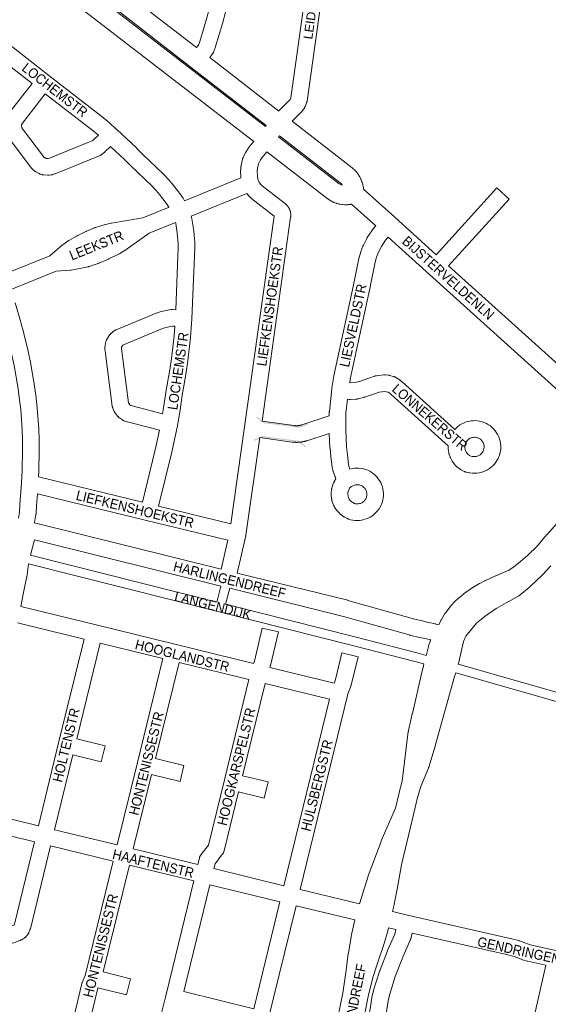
# Model space of a CAD drawing. Header units: metres. Extents: x 123819 to 142731, y 393440 to 405763.
# Tile 52 of 256: x 128318 to 128732, y 399299 to 400070. Entities that reach past the tile are written whole.
import ezdxf
from ezdxf.enums import TextEntityAlignment as Align

# ---------------------------------------------------------------- set-up
doc = ezdxf.new("R2010")
doc.units = ezdxf.units.M
doc.header["$MEASUREMENT"] = 0
for name, color, linetype, lineweight in [('gs-anno-wegen algemeen tekst', 7, 'Continuous', 0), ('gs-knt-aanvullende hoofdweg', 7, 'Continuous', 0), ('gs-knt-fietspaden', 7, 'Continuous', 0), ('gs-knt-wegen algemeen', 7, 'Continuous', 0), ('gs-symb-viaduct', 7, 'Continuous', 0)]:
    doc.layers.add(name, color=color, linetype=linetype, lineweight=lineweight)
doc.styles.add('Style-Arial', font='arial.ttf')

# ---------------------------------------------------------------- blocks, each defined once
blk = doc.blocks.new('gg0-viaduct_132')
at = {"layer": 'gs-symb-viaduct', "linetype": 'Continuous'}
blk.add_hatch(color=7, dxfattribs=at).paths.add_polyline_path([(-5.58, -1.69), (-5.8, -1.4), (-4, 0), (4, 0), (5.8, -1.4), (5.58, -1.69), (3.87, -0.37), (-3.87, -0.37)])
blk = doc.blocks.new('gg0-viaduct_133')
at = {"layer": 'gs-symb-viaduct', "linetype": 'Continuous'}
blk.add_hatch(color=7, dxfattribs=at).paths.add_polyline_path([(-5.58, -1.69), (-5.8, -1.4), (-4, 0), (4, 0), (5.8, -1.4), (5.58, -1.69), (3.87, -0.37), (-3.87, -0.37)])

msp = doc.modelspace()

# ---------------------------------------------------------------- linework, layer by layer
at = {"layer": 'gs-knt-aanvullende hoofdweg', "color": 7, "linetype": 'Continuous', "flags": 128}
for points in [[(128333.93, 400123.13), (128510.23, 399986.76), (128510.59, 399987.23), (128510.71, 399987.38), (128510.83, 399987.53), (128510.85, 399987.55), (128452.24, 400032.89), (128388.73, 400082.01), (128334.43, 400124.01), (128333.93, 400123.13)], [(128501, 399974.91), (128326.42, 400109.95)], [(128403.19, 400089.81), (128456.26, 400048.77)], [(128466.56, 400040.8), (128520.71, 399998.91)], [(128531.05, 399990.92), (128578.29, 399954.38), (128578.56, 399954.16), (128578.56, 399954.15), (128578.57, 399954.15), (128578.82, 399953.93), (128579.96, 399952.86), (128580.2, 399952.63), (128580.2, 399952.62), (128580.43, 399952.38), (128581.47, 399951.21), (128581.69, 399950.95), (128581.9, 399950.69), (128582.83, 399949.43), (128583.03, 399949.16), (128583.22, 399948.87), (128584.03, 399947.54), (128584.2, 399947.24), (128584.36, 399946.94), (128585.05, 399945.54), (128585.19, 399945.24), (128585.32, 399944.92), (128585.88, 399943.46), (128585.99, 399943.14), (128586.09, 399942.82), (128586.52, 399941.32), (128586.61, 399940.99), (128586.67, 399940.71), (128586.68, 399940.65), (128586.97, 399939.12), (128587.02, 399938.78), (128587.06, 399938.45), (128587.12, 399937.85), (128587.15, 399937.62), (128611.52, 399915.66), (128644.05, 399886.33)], [(128570.34, 399940.95), (128570.44, 399940.92), (128570.05, 399941.46), (128569.46, 399942.11), (128568.82, 399942.71), (128521.17, 399979.57), (128520.79, 399979.14), (128520.53, 399978.8), (128568.11, 399941.99), (128568.74, 399941.62), (128569.53, 399941.25), (128570.33, 399940.95), (128570.33, 399940.95), (128570.34, 399940.95)], [(128596.63, 399908.86), (128577.7, 399925.92), (128577.19, 399925.82), (128576.85, 399925.76), (128576.51, 399925.72), (128574.97, 399925.56), (128574.93, 399925.55), (128574.63, 399925.53), (128574.29, 399925.52), (128572.74, 399925.5), (128572.4, 399925.5), (128572.06, 399925.52), (128570.52, 399925.64), (128570.18, 399925.67), (128569.84, 399925.72), (128568.31, 399925.98), (128567.98, 399926.05), (128567.65, 399926.13), (128566.15, 399926.52), (128565.82, 399926.62), (128565.5, 399926.73), (128564.04, 399927.26), (128563.72, 399927.39), (128563.41, 399927.53), (128562.01, 399928.19), (128561.71, 399928.34), (128561.41, 399928.51), (128560.08, 399929.29), (128559.81, 399929.46), (128559.79, 399929.47), (128559.55, 399929.64), (128559.54, 399929.64), (128559.3, 399929.82), (128511.32, 399966.93)], [(128773.17, 399743.78), (128768.66, 399749.24), (128767.55, 399750.57), (128763.2, 399755.82), (128742.61, 399777.27), (128638.81, 399870.83), (128614.55, 399892.7), (128606.3, 399900.14)], [(128653.72, 399877.61), (128752.87, 399788.24), (128753.07, 399788.06), (128753.26, 399787.86), (128774.23, 399766.03), (128774.41, 399765.83), (128774.59, 399765.62), (128779.12, 399760.15), (128780.22, 399758.82), (128784.79, 399753.3)], [(128646.09, 399596.18), (128647.68, 399599.66), (128647.81, 399599.93), (128647.85, 399600.01), (128647.87, 399600.06), (128647.9, 399600.1), (128647.94, 399600.19), (128648.09, 399600.44), (128650.94, 399605.14), (128651.11, 399605.41), (128651.29, 399605.67), (128651.48, 399605.92), (128655.76, 399611.32), (128655.93, 399611.53), (128656.11, 399611.73), (128658.52, 399614.36), (128658.77, 399614.61), (128659.03, 399614.86), (128661.91, 399617.44), (128662.06, 399617.58), (128662.22, 399617.71), (128667.34, 399621.84), (128667.55, 399621.99), (128667.75, 399622.14), (128672.23, 399625.27), (128672.51, 399625.46), (128672.81, 399625.63), (128678.09, 399628.64), (128678.23, 399628.72), (128682.1, 399630.81), (128682.37, 399630.95), (128682.37, 399630.96), (128682.64, 399631.08), (128682.65, 399631.09), (128690.61, 399634.6), (128690.62, 399634.6), (128690.77, 399634.67), (128690.87, 399634.71), (128698.69, 399637.96), (128700.62, 399638.91), (128704.82, 399641.67), (128708.63, 399644.52), (128715.74, 399650.68), (128723.33, 399658.28), (128730.63, 399666.75), (128730.7, 399666.82), (128744.81, 399682.75)], [(128733.87, 399642.49), (128727.62, 399635.7), (128727.58, 399635.66), (128727.56, 399635.64), (128727.42, 399635.49), (128727.22, 399635.29), (128717.35, 399625.96), (128717.16, 399625.79), (128716.97, 399625.63), (128709.84, 399619.73), (128709.58, 399619.52), (128709.53, 399619.48), (128709.5, 399619.46), (128709.44, 399619.42), (128709.31, 399619.32), (128709.21, 399619.26), (128709.15, 399619.22), (128709.1, 399619.19), (128709.03, 399619.14), (128708.79, 399618.99), (128708.75, 399618.97), (128700.9, 399614.48), (128700.82, 399614.44), (128691.57, 399609.27), (128691.55, 399609.26), (128687.83, 399606.98), (128682.49, 399603.2), (128676.99, 399598.72), (128675.73, 399597.57), (128667.38, 399587.33), (128665.58, 399583.13), (128661.75, 399566.95), (128661.7, 399566.75), (128661.37, 399565.51)], [(128636.27, 399572.37), (128636.48, 399573.07), (128637.96, 399579.18), (128638.04, 399579.48), (128638.13, 399579.78), (128639.36, 399583.5), (128639.47, 399583.82), (128639.6, 399584.13), (128639.74, 399584.43), (128639.76, 399584.48)], [(128583.81, 399377.64), (128590.74, 399399.32), (128590.85, 399399.65), (128600.89, 399426.58), (128601.02, 399426.91), (128612.08, 399452.73), (128614.92, 399464.65), (128614.99, 399464.94), (128617.44, 399473.65), (128622.2, 399512.73), (128622.24, 399512.99), (128622.25, 399513.08), (128622.26, 399513.12), (128622.28, 399513.26), (128622.34, 399513.52), (128625.34, 399526.45), (128625.41, 399526.73), (128626.34, 399530.12), (128632.26, 399556.88), (128632.33, 399557.15), (128633.83, 399562.91), (128633.83, 399562.92), (128634.44, 399565.6)], [(128659.4, 399558.78), (128658.49, 399555.71), (128658.49, 399555.69), (128643.37, 399501.52), (128643.31, 399501.31), (128638.17, 399484.7), (128638.05, 399484.36), (128637.92, 399484.02), (128631.93, 399469.69), (128629.49, 399461.02), (128626.54, 399448.62), (128616.9, 399408.15), (128613.38, 399389.14), (128611.17, 399377.27), (128611.11, 399376.98), (128609.88, 399371.55)], [(128553.58, 399243.05), (128555.81, 399252.07), (128555.9, 399252.41), (128558.87, 399262.39), (128558.95, 399262.63), (128562.2, 399272.34), (128567.22, 399289.84), (128570.98, 399307.56), (128573.5, 399325.72), (128575.18, 399338.7), (128575.21, 399338.94), (128577.3, 399351.87), (128577.34, 399352.07), (128577.38, 399352.26), (128580.16, 399365.13)], [(128606.79, 399358.9), (128606.13, 399356.38), (128606.07, 399356.17), (128603.56, 399347.67), (128603.48, 399347.4), (128597.21, 399328.76), (128594.78, 399320.83), (128591, 399306.29), (128587.99, 399291.6), (128585.73, 399276.73), (128584.4, 399264.5), (128584.38, 399264.3), (128582.78, 399252.58), (128582.74, 399252.38), (128580.87, 399241), (128580.81, 399240.7), (128580.74, 399240.39), (128580.66, 399240.09), (128579.81, 399237.25)]]:
    msp.add_lwpolyline(points, dxfattribs=at)
at = {"layer": 'gs-knt-fietspaden', "color": 7, "linetype": 'Continuous', "flags": 128}
for points in [[(128326.1, 399650.88), (128472.23, 399614.07)], [(128634.44, 399565.6), (128627.23, 399567.46), (128578.56, 399580.05), (128473.92, 399606.41), (128324.52, 399644.04)], [(128472.23, 399614.07), (128475.38, 399626.62)], [(128482.19, 399624.94), (128479.04, 399612.36)], [(128479.04, 399612.36), (128580.28, 399586.85), (128580.3, 399586.85), (128628.75, 399574.32), (128628.99, 399574.26), (128636.27, 399572.37)], [(128661.37, 399565.51), (128821.46, 399519.78)], [(128978.09, 399459.77), (128973.39, 399464.01), (128967.88, 399468.05), (128961.96, 399471.44), (128955.68, 399474.17), (128951.09, 399475.67), (128831.07, 399509.75), (128826.87, 399510.94), (128825.8, 399511.24), (128825.8, 399511.24), (128825.46, 399511.34), (128820.53, 399512.75), (128659.4, 399558.78)]]:
    msp.add_lwpolyline(points, dxfattribs=at)
at = {"layer": 'gs-knt-wegen algemeen', "color": 7, "linetype": 'Continuous', "flags": 128}
for points in [[(128456.26, 400048.77), (128457.64, 400050.57), (128458.69, 400053.42), (128464.24, 400072.03), (128468.01, 400085.51), (128475.02, 400112.73), (128479.37, 400131.06), (128483.25, 400149.76), (128485.24, 400161.24), (128494.31, 400222.31), (128494.36, 400222.59), (128494.42, 400222.87), (128494.49, 400223.15), (128495.76, 400227.61), (128495.85, 400227.89), (128495.96, 400228.17), (128496.07, 400228.45), (128496.2, 400228.72), (128496.34, 400228.99), (128496.49, 400229.24), (128496.58, 400229.39)], [(128520.71, 399998.91), (128521.01, 399999.26), (128521.09, 399999.35), (128521.23, 399999.5), (128521.31, 399999.58), (128529.49, 400007.84), (128529.52, 400007.89), (128530.01, 400009.18), (128555.4, 400190.28), (128555.43, 400190.76), (128555.23, 400192.18), (128555.14, 400192.43), (128554.94, 400192.8), (128554.58, 400193.26), (128553.45, 400194.18), (128507.82, 400222.42)], [(128568.33, 400188.7), (128542.81, 400006.65), (128542.76, 400006.36), (128542.7, 400006.07), (128542.63, 400005.78), (128542.54, 400005.5), (128542.44, 400005.23), (128541.43, 400002.59), (128541.33, 400002.34), (128541.22, 400002.08), (128541.09, 400001.84), (128540.95, 400001.6), (128540.81, 400001.36), (128540.04, 400000.18), (128539.89, 399999.96), (128539.73, 399999.75), (128539.56, 399999.54), (128539.39, 399999.34), (128539.21, 399999.15), (128531.05, 399990.92)], [(128480.57, 400082.06), (128476.76, 400068.47), (128476.73, 400068.36), (128471.11, 400049.51), (128471.05, 400049.32), (128470.98, 400049.13), (128469.53, 400045.15), (128469.42, 400044.89), (128469.31, 400044.63), (128469.18, 400044.38), (128469.05, 400044.13), (128468.9, 400043.89), (128468.74, 400043.66), (128468.57, 400043.43), (128466.56, 400040.8)], [(128293.88, 400063.03), (128340.37, 400026.8), (128340.38, 400026.79), (128340.38, 400026.79)], [(128309.45, 399997.4), (128327.27, 400020.5), (128285.91, 400052.73)], [(128340.38, 400026.79), (128383.36, 399993.54), (128383.59, 399993.36), (128388.13, 399989.49), (128388.3, 399989.34), (128393.24, 399984.83), (128393.38, 399984.7), (128398.07, 399980.16), (128404.65, 399974.32), (128404.84, 399974.15), (128409.38, 399969.79), (128409.53, 399969.64), (128413.86, 399965.22), (128430.31, 399949.57), (128430.45, 399949.43), (128430.58, 399949.29), (128434.26, 399945.34), (128434.37, 399945.21), (128434.49, 399945.08), (128437.2, 399941.84), (128437.35, 399941.65), (128442.89, 399934.51), (128443.07, 399934.27), (128445.37, 399930.99), (128445.51, 399930.79), (128445.64, 399930.58), (128446.88, 399928.5)], [(128338.31, 399961.75), (128339.74, 399961.64), (128339.94, 399961.67), (128340.86, 399961.95), (128374.88, 399975.89), (128375.76, 399976.56), (128379.29, 399979.92), (128375.27, 399983.34), (128337.56, 400012.51), (128319.77, 399989.46), (128319.59, 399989.2), (128319.43, 399988.92), (128319.29, 399988.64), (128319.18, 399988.34), (128319.1, 399988.03), (128319.04, 399987.72), (128319.36, 399985.9), (128319.41, 399985.77), (128319.9, 399984.99), (128336.36, 399963.16), (128336.83, 399962.62), (128337.03, 399962.45), (128338.29, 399961.76), (128338.31, 399961.75), (128338.31, 399961.75), (128338.31, 399961.75)], [(128434.68, 399923.54), (128434.58, 399923.69), (128432.5, 399926.65), (128427.13, 399933.58), (128424.61, 399936.6), (128421.19, 399940.27), (128404.8, 399955.87), (128404.63, 399956.03), (128400.3, 399960.46), (128395.92, 399964.66), (128389.32, 399970.52), (128389.11, 399970.71), (128388.81, 399971), (128384.46, 399966.86), (128384.28, 399966.69), (128384.08, 399966.53), (128383.89, 399966.38), (128382.03, 399964.98), (128381.8, 399964.82), (128381.57, 399964.67), (128381.33, 399964.53), (128381.09, 399964.39), (128380.84, 399964.27), (128380.59, 399964.16), (128345.52, 399949.79), (128345.24, 399949.68), (128344.96, 399949.59), (128343.24, 399949.07), (128342.99, 399948.99), (128342.74, 399948.93), (128342.48, 399948.88), (128342.22, 399948.84), (128340.82, 399948.65), (128340.55, 399948.62), (128340.27, 399948.6), (128339.99, 399948.59), (128339.72, 399948.59), (128339.44, 399948.61), (128336.63, 399948.82), (128336.36, 399948.85), (128336.08, 399948.89), (128335.81, 399948.94), (128335.54, 399949), (128335.28, 399949.07), (128333.92, 399949.47), (128333.66, 399949.56), (128333.4, 399949.65), (128333.14, 399949.76), (128332.89, 399949.88), (128332.65, 399950), (128330.17, 399951.36), (128329.93, 399951.49), (128329.7, 399951.64), (128329.48, 399951.8), (128329.26, 399951.97), (128329.04, 399952.14), (128327.97, 399953.06), (128327.74, 399953.27), (128327.53, 399953.49), (128327.32, 399953.72), (128326.39, 399954.78), (128326.24, 399954.96), (128326.1, 399955.14), (128309.34, 399977.37)], [(128490.94, 399946.46), (128490.92, 399946.62), (128490.9, 399946.9), (128490.89, 399947.19), (128490.77, 399952.17), (128490.77, 399952.43), (128490.78, 399952.69), (128490.8, 399952.95), (128491.04, 399955.44), (128491.07, 399955.7), (128491.11, 399955.96), (128491.16, 399956.21), (128492.24, 399961.08), (128492.3, 399961.35), (128492.38, 399961.62), (128492.47, 399961.88), (128492.57, 399962.13), (128492.68, 399962.39), (128492.8, 399962.64), (128494.93, 399966.81), (128495.03, 399967.01), (128495.14, 399967.2), (128495.26, 399967.39), (128496.71, 399969.63), (128496.85, 399969.83), (128497, 399970.03), (128498.61, 399972.15), (128498.75, 399972.33), (128498.89, 399972.49), (128501, 399974.91)], [(128511.32, 399966.93), (128508.84, 399964.09), (128507.51, 399962.34), (128506.37, 399960.59), (128504.77, 399957.46), (128503.96, 399953.79), (128503.8, 399952.08)], [(128503.8, 399952.08), (128503.89, 399947.91), (128504.24, 399945.65), (128504.53, 399944.66), (128504.95, 399943.68), (128505.38, 399942.91), (128506.94, 399940.97), (128507.72, 399940.28), (128525.96, 399926.08), (128526.18, 399925.9), (128526.39, 399925.71), (128526.45, 399925.65), (128526.52, 399925.59), (128526.58, 399925.53), (128526.64, 399925.47), (128526.7, 399925.41), (128526.76, 399925.35), (128526.82, 399925.29), (128526.88, 399925.23), (128526.94, 399925.16), (128527, 399925.1), (128527.06, 399925.04), (128527.12, 399924.97), (128527.18, 399924.91), (128527.23, 399924.84), (128527.29, 399924.78), (128527.34, 399924.71), (128527.4, 399924.65), (128527.46, 399924.58), (128527.51, 399924.51), (128527.56, 399924.45), (128527.62, 399924.38), (128527.67, 399924.31), (128527.72, 399924.24), (128527.78, 399924.17), (128527.83, 399924.1), (128527.88, 399924.03), (128527.93, 399923.96), (128527.98, 399923.89), (128528.03, 399923.82), (128528.08, 399923.75), (128528.13, 399923.68), (128528.17, 399923.61), (128528.22, 399923.53), (128528.27, 399923.46), (128528.31, 399923.39), (128528.36, 399923.31), (128528.4, 399923.24), (128528.45, 399923.17), (128528.49, 399923.09), (128528.54, 399923.02), (128528.58, 399922.94), (128528.62, 399922.87), (128528.66, 399922.79), (128528.7, 399922.71), (128528.74, 399922.64), (128528.78, 399922.56), (128528.82, 399922.48), (128528.86, 399922.41), (128528.9, 399922.33), (128528.94, 399922.25), (128528.97, 399922.17), (128529.01, 399922.09), (128529.05, 399922.02), (128529.08, 399921.94), (128529.12, 399921.86), (128529.15, 399921.78), (128529.18, 399921.7), (128529.22, 399921.62), (128529.25, 399921.54), (128529.28, 399921.46), (128529.31, 399921.38), (128529.34, 399921.3), (128529.37, 399921.22), (128529.4, 399921.13), (128529.43, 399921.05), (128529.46, 399920.97), (128529.49, 399920.89), (128529.51, 399920.81), (128529.54, 399920.72), (128529.56, 399920.64), (128529.59, 399920.56), (128529.61, 399920.48), (128529.64, 399920.39), (128529.66, 399920.31), (128529.68, 399920.23), (128529.7, 399920.14), (128529.73, 399920.06), (128529.75, 399919.97), (128529.77, 399919.89), (128529.79, 399919.81), (128529.8, 399919.72), (128529.82, 399919.64), (128529.84, 399919.55), (128529.86, 399919.47), (128529.87, 399919.38), (128529.89, 399919.3), (128529.9, 399919.21), (128529.92, 399919.13), (128529.93, 399919.04), (128529.94, 399918.96), (128529.96, 399918.87), (128529.97, 399918.79), (128529.98, 399918.7), (128529.99, 399918.61), (128530, 399918.53), (128530.01, 399918.44), (128530.02, 399918.36), (128530.02, 399918.27), (128530.03, 399918.18), (128530.04, 399918.1), (128530.04, 399918.01), (128530.05, 399917.92), (128530.05, 399917.84), (128530.06, 399917.75), (128530.06, 399917.67), (128530.06, 399917.58), (128530.07, 399917.49), (128530.07, 399917.41), (128530.07, 399917.32), (128530.07, 399917.23), (128530.07, 399917.15), (128530.07, 399917.06), (128530.06, 399916.97), (128530.06, 399916.89), (128530.06, 399916.8), (128530.05, 399916.72), (128530.05, 399916.63), (128530.04, 399916.54), (128530.04, 399916.46), (128530.03, 399916.37), (128530.02, 399916.28), (128530.02, 399916.2), (128530.01, 399916.11), (128530, 399916.03), (128529.99, 399915.94), (128529.98, 399915.85), (128529.97, 399915.77), (128529.96, 399915.68), (128529.96, 399915.68), (128507.53, 399755.98)], [(128446.88, 399928.5), (128490.94, 399946.46)], [(128426.49, 399689.24), (128483.07, 399675.49), (128493.73, 399751.35), (128516.94, 399916.6), (128499.55, 399930.13), (128499.39, 399930.27), (128499.23, 399930.4), (128497.89, 399931.59), (128497.69, 399931.78), (128497.5, 399931.97), (128497.31, 399932.17), (128497.14, 399932.38), (128495.59, 399934.3)], [(128495.59, 399934.3), (128452.07, 399916.56)], [(128305.01, 399870.78), (128341.25, 399885.52), (128349.07, 399892.35), (128349.32, 399892.56), (128349.57, 399892.75), (128355.67, 399897.1), (128355.85, 399897.22), (128356.04, 399897.34), (128356.23, 399897.45), (128362.76, 399901.18), (128362.93, 399901.28), (128363.1, 399901.36), (128369.54, 399904.55), (128369.73, 399904.64), (128369.92, 399904.73), (128376.33, 399907.4), (128376.62, 399907.52), (128376.91, 399907.61), (128383.69, 399909.71), (128383.89, 399909.77), (128384.09, 399909.82), (128389.05, 399911.01), (128389.27, 399911.06), (128389.5, 399911.1), (128414.14, 399915.18), (128434.68, 399923.54)], [(128452.07, 399916.56), (128452.77, 399913.46), (128452.82, 399913.22), (128452.86, 399912.98), (128454.05, 399905.07), (128454.07, 399904.87), (128454.1, 399904.67), (128454.86, 399895.92), (128454.88, 399895.72), (128454.88, 399895.51), (128454.96, 399892.22), (128454.97, 399892), (128454.96, 399891.79), (128452.65, 399836.11), (128452.65, 399836.03), (128452.64, 399835.9), (128451.59, 399821.79), (128451.57, 399821.53), (128449.51, 399803.45), (128449.48, 399803.24), (128448.16, 399794.24), (128448.14, 399794.1), (128446.61, 399785.13), (128446.59, 399784.99), (128444.9, 399776.21), (128443.04, 399762.99), (128443.02, 399762.85), (128441.34, 399752.57), (128441.34, 399752.55), (128441.29, 399752.33), (128441.28, 399752.24), (128436.58, 399730.64), (128436.55, 399730.48), (128426.49, 399689.24)], [(128439.85, 399911.58), (128419.07, 399903.13), (128401.94, 399890.96), (128401.79, 399890.86), (128401.64, 399890.76), (128396.14, 399887.31), (128395.95, 399887.19), (128395.75, 399887.08), (128395.54, 399886.97), (128387.57, 399883.07), (128387.34, 399882.96), (128379.75, 399879.6), (128379.53, 399879.51), (128379.32, 399879.43), (128379.1, 399879.36), (128372.11, 399877.12), (128371.86, 399877.04), (128371.62, 399876.98), (128371.37, 399876.93), (128358.07, 399874.32), (128357.8, 399874.27), (128357.52, 399874.23), (128357.24, 399874.21), (128346.19, 399873.48), (128346.18, 399873.48), (128310.09, 399858.79)], [(128413.83, 399692.32), (128423.88, 399733.48), (128427.22, 399748.86), (128402.15, 399755.24), (128401.94, 399755.3), (128401.73, 399755.36), (128401.52, 399755.44), (128399.61, 399756.14), (128399.32, 399756.25), (128399.03, 399756.38), (128398.75, 399756.53), (128398.47, 399756.68), (128398.21, 399756.85), (128395.87, 399758.43), (128395.62, 399758.61), (128395.38, 399758.8), (128395.15, 399759), (128394.92, 399759.21), (128394.71, 399759.43), (128394.51, 399759.66), (128392.71, 399761.83), (128392.52, 399762.07), (128392.34, 399762.32), (128392.17, 399762.58), (128392.01, 399762.84), (128391.87, 399763.12), (128391.74, 399763.4), (128390.62, 399765.98), (128390.5, 399766.26), (128390.4, 399766.55), (128390.31, 399766.84), (128390.24, 399767.14), (128390.18, 399767.43), (128390.13, 399767.74), (128384.5, 399810.77), (128384.49, 399810.81), (128384.37, 399812.3), (128384.39, 399813.79), (128384.53, 399815.28), (128384.81, 399816.75), (128385.22, 399818.19), (128385.75, 399819.58), (128386.41, 399820.92), (128386.56, 399821.2), (128386.73, 399821.46), (128386.91, 399821.71), (128388.38, 399823.67), (128388.54, 399823.87), (128388.7, 399824.07), (128388.88, 399824.26), (128389.06, 399824.45), (128389.26, 399824.62), (128390.73, 399825.94), (128390.98, 399826.15), (128391.23, 399826.34), (128391.49, 399826.52), (128391.76, 399826.69), (128392.52, 399827.14), (128392.79, 399827.28), (128393.06, 399827.42), (128393.34, 399827.54), (128424.66, 399840.48), (128424.87, 399840.56), (128428.6, 399841.79), (128432.42, 399842.72), (128436.3, 399843.34), (128436.58, 399843.37), (128436.87, 399843.39), (128437.15, 399843.39), (128437.43, 399843.38), (128439.92, 399843.24), (128441.94, 399892.11), (128441.87, 399894.99), (128441.14, 399903.34), (128440.02, 399910.81), (128439.85, 399911.58)], [(128560.2, 399759.93), (128560.28, 399762.88), (128560.29, 399763.15), (128560.32, 399763.43), (128562.33, 399781.34), (128562.37, 399781.64), (128563.87, 399791.09), (128563.9, 399791.26), (128563.94, 399791.43), (128579.72, 399864.95), (128583.4, 399883.39), (128583.45, 399883.63), (128583.51, 399883.86), (128583.58, 399884.09), (128584.97, 399888.48), (128585.06, 399888.75), (128586.65, 399893.08), (128586.74, 399893.32), (128586.84, 399893.55), (128586.95, 399893.78), (128589.62, 399899.04), (128589.74, 399899.27), (128589.87, 399899.49), (128590, 399899.7), (128593.61, 399905.13), (128593.78, 399905.38), (128593.96, 399905.62), (128596.01, 399908.16), (128596.13, 399908.3), (128596.24, 399908.43), (128596.63, 399908.86)], [(128606.3, 399900.14), (128606.04, 399899.85), (128604.29, 399897.68), (128601.06, 399892.82), (128598.74, 399888.24), (128597.34, 399884.41), (128596.1, 399880.49), (128592.48, 399862.36), (128592.46, 399862.27), (128576.7, 399788.87), (128576.24, 399785.99)], [(128316.66, 399679.8), (128317.46, 399684.61), (128317.71, 399690.22), (128317.72, 399690.45), (128319.05, 399707.54), (128319.54, 399717.29), (128319.93, 399733.14), (128319.84, 399741.08), (128319.55, 399749.01), (128318.39, 399764.99), (128317.31, 399774.58), (128316.14, 399782.87), (128313.2, 399799.53), (128311.46, 399807.73), (128308.16, 399821.61), (128306.02, 399829.7), (128301.55, 399844.56), (128298.88, 399851.77), (128296.93, 399856.64)], [(128313.96, 399848.51), (128318.52, 399833.34), (128318.58, 399833.13), (128320.77, 399824.86), (128320.81, 399824.69), (128324.14, 399810.67), (128324.17, 399810.52), (128325.96, 399802.13), (128326, 399801.91), (128328.98, 399785.02), (128329.02, 399784.8), (128330.21, 399776.31), (128330.24, 399776.13), (128331.34, 399766.32), (128331.36, 399766.06), (128332.55, 399749.83), (128332.56, 399749.59), (128332.85, 399741.46), (128332.85, 399741.3), (128332.95, 399733.17), (128332.94, 399732.94), (128332.56, 399716.89), (128332.55, 399716.72), (128332.32, 399712.17)], [(128405.69, 399767.78), (128429.63, 399761.68), (128430.16, 399764.88), (128432.03, 399778.19), (128432.05, 399778.35), (128432.08, 399778.51), (128433.79, 399787.38), (128435.29, 399796.21), (128436.59, 399805.03), (128438.62, 399822.88), (128439.16, 399830.25), (128437.31, 399830.35), (128434.67, 399829.89), (128432.07, 399829.24), (128429.52, 399828.4), (128398.85, 399815.73), (128398.4, 399815.33), (128397.68, 399814.38), (128397.57, 399814.07), (128397.48, 399813.75), (128397.42, 399813.43), (128397.39, 399813.1), (128397.38, 399812.77), (128397.41, 399812.44), (128402.92, 399770.34), (128403.31, 399769.44), (128403.93, 399768.7), (128404.84, 399768.09), (128405.68, 399767.78), (128405.69, 399767.78), (128405.69, 399767.78)], [(128576.24, 399785.99), (128576.71, 399785.95), (128579.91, 399786.11), (128584, 399787.07), (128591.37, 399789.54), (128595.74, 399791.13), (128596.03, 399791.23), (128596.32, 399791.32), (128596.62, 399791.39), (128596.93, 399791.44), (128597.23, 399791.49), (128602.79, 399792.12), (128603.08, 399792.15), (128603.38, 399792.16), (128603.67, 399792.16), (128603.97, 399792.15), (128604.26, 399792.12), (128606.65, 399791.85), (128606.95, 399791.81), (128607.25, 399791.75), (128607.55, 399791.68), (128610.59, 399790.9), (128610.85, 399790.82), (128611.12, 399790.73), (128611.38, 399790.64), (128611.64, 399790.53), (128611.89, 399790.41), (128612.13, 399790.28), (128612.37, 399790.13), (128614.99, 399788.52), (128615.2, 399788.38), (128615.41, 399788.24), (128615.61, 399788.08), (128615.8, 399787.93), (128617.22, 399786.71), (128617.35, 399786.6)], [(128617.35, 399786.6), (128658.73, 399749.38), (128659.88, 399750.58), (128661.12, 399751.69), (128662.44, 399752.72), (128662.69, 399752.89), (128664.24, 399753.82), (128665.88, 399754.61), (128667.57, 399755.26), (128669.32, 399755.75), (128671.1, 399756.08), (128672.91, 399756.26), (128674.72, 399756.28), (128676.53, 399756.14), (128678.32, 399755.84), (128680.07, 399755.39), (128681.78, 399754.78), (128683.43, 399754.03), (128685.01, 399753.13), (128686.5, 399752.1), (128687.9, 399750.94), (128689.18, 399749.66), (128690.36, 399748.28), (128691.4, 399746.8), (128692.31, 399745.23), (128693.08, 399743.59), (128693.7, 399741.88), (128694.17, 399740.13), (128694.49, 399738.34), (128694.64, 399736.54), (128694.71, 399735.48), (128694.72, 399735.21), (128694.72, 399734.94), (128694.71, 399734.67), (128694.68, 399734.39), (128694.65, 399734.13), (128694.6, 399733.86), (128693.92, 399730.29), (128693.85, 399729.98), (128693.77, 399729.68), (128693.67, 399729.38), (128693.56, 399729.08), (128692.67, 399726.88), (128692.55, 399726.59), (128692.41, 399726.31), (128692.25, 399726.03), (128692.08, 399725.76), (128690.24, 399722.93), (128690.07, 399722.69), (128689.9, 399722.46), (128689.71, 399722.24), (128688.5, 399720.95), (128687.19, 399719.78), (128685.78, 399718.72), (128684.29, 399717.78), (128682.72, 399716.98), (128681.09, 399716.31), (128679.41, 399715.78), (128677.69, 399715.4), (128675.94, 399715.16), (128675.67, 399715.14), (128675.39, 399715.14), (128673.02, 399715.12), (128672.8, 399715.12), (128672.59, 399715.13), (128672.37, 399715.15), (128670.54, 399715.32), (128670.27, 399715.35), (128670, 399715.39), (128669.74, 399715.44), (128667.62, 399715.91), (128667.35, 399715.98), (128667.07, 399716.06), (128666.8, 399716.15), (128666.54, 399716.25), (128666.28, 399716.37), (128666.02, 399716.49), (128663.66, 399717.72), (128663.43, 399717.85), (128663.21, 399717.98), (128662.99, 399718.12), (128662.77, 399718.28), (128660.33, 399720.1), (128660.12, 399720.26), (128659.91, 399720.44), (128659.71, 399720.62), (128659.52, 399720.82), (128659.34, 399721.02), (128659.16, 399721.22), (128657.27, 399723.57), (128657.07, 399723.82), (128656.89, 399724.08), (128656.73, 399724.35), (128656.57, 399724.63), (128655.24, 399727.15), (128655.11, 399727.42), (128654.98, 399727.69), (128654.88, 399727.98), (128654.21, 399729.83), (128654.12, 399730.08), (128654.05, 399730.34), (128653.98, 399730.6), (128653.93, 399730.86), (128653.89, 399731.12), (128653.44, 399734.27), (128653.4, 399734.57), (128653.38, 399734.86), (128653.37, 399735.16), (128653.38, 399735.46), (128653.4, 399735.75), (128653.47, 399736.59), (128608.7, 399776.87), (128607.73, 399777.7), (128606.37, 399778.54), (128604.72, 399778.97), (128603.53, 399779.1), (128599.48, 399778.64), (128595.75, 399777.28), (128595.58, 399777.22), (128587.85, 399774.63), (128587.56, 399774.54), (128587.27, 399774.46), (128582.32, 399773.3), (128582.03, 399773.24), (128581.74, 399773.19), (128581.44, 399773.15), (128581.15, 399773.13), (128576.88, 399772.92), (128576.57, 399772.91), (128576.26, 399772.92), (128575.94, 399772.94), (128574.5, 399773.08)], [(128574.5, 399773.08), (128573.29, 399762.26)], [(128507.53, 399755.98), (128532.69, 399752.44), (128532.79, 399752.43), (128532.89, 399752.41), (128532.98, 399752.4), (128533.08, 399752.39), (128533.17, 399752.38), (128533.27, 399752.37), (128533.36, 399752.36), (128533.46, 399752.35), (128533.55, 399752.35), (128533.65, 399752.34), (128533.74, 399752.33), (128533.84, 399752.33), (128533.93, 399752.32), (128534.03, 399752.32), (128534.13, 399752.32), (128534.22, 399752.31), (128534.32, 399752.31), (128534.41, 399752.31), (128534.51, 399752.31), (128534.6, 399752.31), (128534.7, 399752.31), (128534.79, 399752.31), (128534.89, 399752.31), (128534.98, 399752.31), (128535.08, 399752.32), (128535.18, 399752.32), (128535.27, 399752.33), (128535.37, 399752.33), (128535.46, 399752.34), (128535.56, 399752.34), (128535.65, 399752.35), (128535.75, 399752.36), (128535.84, 399752.37), (128535.94, 399752.38), (128536.03, 399752.39), (128536.13, 399752.4), (128536.22, 399752.41), (128536.32, 399752.42), (128536.41, 399752.43), (128536.51, 399752.45), (128536.6, 399752.46), (128536.7, 399752.48), (128536.79, 399752.49), (128536.88, 399752.51), (128536.98, 399752.52), (128537.07, 399752.54), (128537.17, 399752.56), (128537.26, 399752.58), (128537.35, 399752.6), (128537.45, 399752.62), (128537.54, 399752.64), (128537.63, 399752.66), (128537.73, 399752.68), (128537.82, 399752.7), (128537.91, 399752.73), (128538, 399752.75), (128538.1, 399752.78), (128538.19, 399752.8), (128538.28, 399752.83), (128538.37, 399752.85), (128538.46, 399752.88), (128538.56, 399752.91), (128538.65, 399752.94), (128538.74, 399752.97), (128560.2, 399759.93)], [(128573.29, 399762.26), (128573.1, 399755.1), (128573.14, 399748.73), (128573.81, 399735.79), (128574.42, 399729.45), (128575.4, 399721.98), (128575.67, 399720.59), (128576.48, 399718.3), (128578.2, 399718.71), (128579.96, 399718.98), (128581.74, 399719.09), (128583.52, 399719.05), (128585.28, 399718.86), (128587.03, 399718.51), (128588.74, 399718.01), (128590.4, 399717.37), (128592, 399716.59), (128593.52, 399715.67), (128594.96, 399714.62), (128596.3, 399713.45), (128597.54, 399712.18), (128598.66, 399710.8), (128599.66, 399709.32), (128600.53, 399707.77), (128601.26, 399706.15), (128601.84, 399704.47), (128602.28, 399702.74), (128602.57, 399700.99), (128602.71, 399699.21), (128602.69, 399697.43), (128602.52, 399695.66), (128602.19, 399693.91), (128601.72, 399692.2), (128601.1, 399690.53), (128600.34, 399688.92), (128600.25, 399688.77), (128599.25, 399687.16), (128598.12, 399685.64), (128596.86, 399684.22), (128595.48, 399682.92), (128594, 399681.74), (128593.79, 399681.6), (128592.29, 399680.68), (128590.72, 399679.89), (128589.08, 399679.23), (128587.4, 399678.72), (128585.68, 399678.35), (128583.93, 399678.12), (128582.17, 399678.04), (128580.41, 399678.11), (128578.67, 399678.33), (128576.94, 399678.69), (128575.26, 399679.2), (128575.03, 399679.28), (128574.8, 399679.38), (128574.58, 399679.48), (128574.36, 399679.59), (128572.26, 399680.7), (128572.06, 399680.81), (128571.87, 399680.92), (128571.68, 399681.04), (128569.55, 399682.47), (128569.3, 399682.64), (128569.07, 399682.83), (128568.84, 399683.02), (128568.61, 399683.23), (128568.4, 399683.45), (128566.34, 399685.67), (128566.14, 399685.89), (128565.96, 399686.12), (128565.78, 399686.36), (128565.62, 399686.6), (128564.47, 399688.39), (128564.32, 399688.66), (128564.17, 399688.92), (128564.04, 399689.2), (128563.92, 399689.48), (128562.53, 399692.96), (128562.42, 399693.24), (128562.33, 399693.53), (128562.25, 399693.82), (128562.19, 399694.11), (128562.14, 399694.41), (128562.1, 399694.7), (128561.73, 399698.21), (128561.71, 399698.49), (128561.7, 399698.77), (128561.7, 399699.05), (128561.71, 399699.33), (128561.74, 399699.61), (128562.05, 399702.37), (128562.09, 399702.65), (128562.14, 399702.93), (128562.2, 399703.21), (128562.28, 399703.49), (128562.37, 399703.76), (128563.66, 399707.53), (128563.75, 399707.77), (128563.85, 399708.01), (128563.96, 399708.25), (128564.08, 399708.48), (128564.21, 399708.71), (128565.3, 399710.57), (128564.86, 399712.18), (128564.74, 399712.46), (128564.63, 399712.76), (128563.24, 399716.71), (128563.14, 399717), (128563.06, 399717.3), (128562.99, 399717.6), (128562.59, 399719.66), (128562.55, 399719.87), (128562.52, 399720.09), (128561.5, 399727.87), (128561.48, 399728.08), (128560.83, 399734.67), (128560.81, 399734.97), (128560.23, 399746.26)], [(128505.72, 399743.09), (128494.96, 399666.56)], [(128560.23, 399746.26), (128542.76, 399740.58), (128542.58, 399740.53), (128542.4, 399740.47), (128542.22, 399740.42), (128542.04, 399740.36), (128541.86, 399740.31), (128541.68, 399740.26), (128541.5, 399740.21), (128541.32, 399740.16), (128541.14, 399740.11), (128540.95, 399740.07), (128540.77, 399740.02), (128540.59, 399739.98), (128540.41, 399739.94), (128540.22, 399739.9), (128540.04, 399739.86), (128539.85, 399739.82), (128539.67, 399739.78), (128539.49, 399739.75), (128539.3, 399739.71), (128539.12, 399739.68), (128538.93, 399739.65), (128538.74, 399739.62), (128538.56, 399739.59), (128538.37, 399739.56), (128538.19, 399739.54), (128538, 399739.51), (128537.81, 399739.49), (128537.63, 399739.46), (128537.44, 399739.44), (128537.25, 399739.42), (128537.07, 399739.41), (128536.88, 399739.39), (128536.69, 399739.37), (128536.5, 399739.36), (128536.32, 399739.35), (128536.13, 399739.33), (128535.94, 399739.32), (128535.75, 399739.31), (128535.57, 399739.31), (128535.38, 399739.3), (128535.19, 399739.3), (128535, 399739.29), (128534.81, 399739.29), (128534.63, 399739.29), (128534.44, 399739.29), (128534.25, 399739.29), (128534.06, 399739.29), (128533.88, 399739.3), (128533.69, 399739.3), (128533.5, 399739.31), (128533.31, 399739.32), (128533.12, 399739.33), (128532.94, 399739.34), (128532.75, 399739.35), (128532.56, 399739.37), (128532.37, 399739.38), (128532.19, 399739.4), (128532, 399739.41), (128531.81, 399739.43), (128531.63, 399739.45), (128531.44, 399739.47), (128531.25, 399739.5), (128531.07, 399739.52), (128530.88, 399739.55), (128505.72, 399743.09)], [(128672.15, 399728.24), (128673.25, 399728.14), (128674.98, 399728.15), (128675.64, 399728.26), (128676.28, 399728.43), (128676.9, 399728.64), (128677.5, 399728.91), (128678.08, 399729.24), (128678.63, 399729.61), (128679.14, 399730.02), (128679.62, 399730.48), (128680.84, 399732.35), (128681.25, 399733.37), (128681.66, 399735.51), (128681.64, 399735.96), (128681.58, 399736.62), (128681.47, 399737.27), (128681.3, 399737.92), (128681.08, 399738.54), (128680.8, 399739.14), (128680.47, 399739.72), (128680.09, 399740.27), (128679.67, 399740.78), (128679.2, 399741.25), (128678.69, 399741.68), (128678.15, 399742.06), (128677.58, 399742.4), (128676.98, 399742.68), (128676.35, 399742.91), (128675.71, 399743.09), (128675.06, 399743.2), (128674.4, 399743.26), (128673.73, 399743.27), (128673.07, 399743.21), (128672.41, 399743.1), (128671.77, 399742.93), (128671.15, 399742.71), (128670.54, 399742.43), (128669.97, 399742.1), (128669.2, 399741.47), (128668.5, 399740.77), (128667.86, 399740.02), (128667.29, 399739.21), (128667.05, 399738.57), (128666.74, 399737.49), (128666.54, 399736.61), (128666.43, 399735.37), (128666.68, 399733.62), (128666.97, 399732.82), (128667.79, 399731.26), (128668.78, 399730.04), (128670.14, 399729.03), (128671.27, 399728.44), (128672.15, 399728.24), (128672.15, 399728.24)], [(128332.32, 399712.17), (128413.83, 399692.32)], [(128581.26, 399691.11), (128581.93, 399691.06), (128582.61, 399691.08), (128583.28, 399691.15), (128583.95, 399691.28), (128584.6, 399691.46), (128585.24, 399691.7), (128585.85, 399691.99), (128586.43, 399692.34), (128587, 399692.8), (128587.54, 399693.32), (128588.03, 399693.87), (128588.47, 399694.46), (128588.86, 399695.08), (128589.13, 399695.67), (128589.35, 399696.28), (128589.52, 399696.91), (128589.63, 399697.55), (128589.69, 399698.19), (128589.69, 399698.84), (128589.64, 399699.49), (128589.53, 399700.13), (128589.36, 399700.75), (128589.14, 399701.36), (128588.88, 399701.95), (128588.56, 399702.52), (128588.19, 399703.05), (128587.78, 399703.56), (128587.33, 399704.02), (128586.84, 399704.45), (128586.31, 399704.83), (128585.75, 399705.16), (128585.17, 399705.44), (128584.57, 399705.68), (128583.94, 399705.86), (128583.31, 399705.99), (128582.66, 399706.06), (128582.02, 399706.07), (128581.37, 399706.04), (128580.73, 399705.94), (128580.1, 399705.79), (128579.48, 399705.59), (128578.88, 399705.33), (128578.31, 399705.03), (128577.77, 399704.67), (128576.73, 399703.91), (128576.13, 399703.29), (128575.76, 399702.67), (128574.91, 399700.19), (128574.76, 399698.85), (128574.95, 399696.95), (128575.78, 399694.88), (128576.28, 399694.1), (128577.43, 399692.86), (128578.63, 399692.06), (128579.93, 399691.37), (128580.59, 399691.21), (128581.25, 399691.11), (128581.26, 399691.11), (128581.26, 399691.11)], [(128331.45, 399698.98), (128330.71, 399689.55), (128330.45, 399683.65), (128330.44, 399683.39), (128330.41, 399683.13), (128330.37, 399682.87), (128329.32, 399676.55), (128329.27, 399676.29), (128329.25, 399676.17)], [(128480.73, 399662.66), (128417.08, 399678.13), (128331.45, 399698.98)], [(128329.25, 399676.17), (128475.51, 399640)], [(128494.86, 399666), (128488.15, 399636.88)], [(128494.96, 399666.55), (128494.94, 399666.43), (128494.92, 399666.28), (128494.86, 399666)], [(128494.96, 399666.56), (128494.96, 399666.56), (128494.96, 399666.55)], [(128494.96, 399666.56), (128494.96, 399666.56), (128494.96, 399666.55)], [(128329.08, 399662.8), (128326.1, 399650.88)], [(128475.38, 399626.62), (128329.08, 399662.8)], [(128475.51, 399640), (128480.73, 399662.66)], [(128324.52, 399644.04), (128323.14, 399633.56), (128323.1, 399633.28), (128323.04, 399633), (128320.21, 399620.23), (128318.54, 399610.57)], [(128488.15, 399636.88), (128574.71, 399615.5), (128574.91, 399615.45), (128626.22, 399600.97), (128635.29, 399598.88), (128636.95, 399598.49), (128643.48, 399596.99), (128643.72, 399596.92), (128643.96, 399596.85), (128646.09, 399596.18)], [(128639.76, 399584.48), (128634.02, 399585.8), (128632.36, 399586.19), (128623.14, 399588.31), (128622.84, 399588.39), (128571.48, 399602.89), (128482.19, 399624.94)], [(128318.54, 399610.57), (128377.44, 399596.17)], [(128368.03, 399585.07), (128315.87, 399597.82)], [(128377.44, 399596.17), (128439.26, 399581.07), (128500.96, 399566.01)], [(128332.3, 399438.83), (128348.15, 399503.72), (128368.03, 399585.07)], [(128429.85, 399569.97), (128380.68, 399581.97)], [(128394.01, 399423.76), (128409.84, 399488.34), (128429.85, 399569.97)], [(128497.3, 399553.5), (128442.49, 399566.88)], [(128457.19, 399408.34), (128458.47, 399413.55), (128458.55, 399413.84), (128458.64, 399414.13), (128458.74, 399414.41), (128458.86, 399414.69), (128458.99, 399414.96), (128459.14, 399415.23), (128459.29, 399415.49), (128459.46, 399415.74), (128459.64, 399415.98), (128465.51, 399423.58), (128478.05, 399474.84), (128497.3, 399553.5)], [(128560.44, 399538.08), (128509.95, 399550.41)], [(128524.66, 399391.87), (128560.44, 399538.08)], [(128574.56, 399540.99), (128537.31, 399388.8)], [(128574.63, 399541.31), (128574.56, 399541), (128574.56, 399540.99), (128574.56, 399540.99)], [(128574.64, 399541.32), (128574.64, 399541.31), (128574.64, 399541.31), (128574.63, 399541.31)], [(128574.64, 399541.32), (128574.64, 399541.31), (128574.64, 399541.31), (128574.63, 399541.31)], [(128280.07, 399451.58), (128332.3, 399438.83)], [(128329.21, 399426.18), (128277, 399438.93)], [(128344.95, 399435.74), (128394.01, 399423.76)], [(128289.76, 399352.49), (128312.91, 399360.97), (128313.1, 399361.05), (128313.25, 399361.23), (128313.48, 399361.77), (128329.21, 399426.18)], [(128341.86, 399423.09), (128326, 399358.18), (128325.94, 399357.93), (128325.86, 399357.68), (128325.77, 399357.44), (128325.68, 399357.19), (128324.84, 399355.21), (128324.72, 399354.94), (128324.59, 399354.67), (128324.44, 399354.41), (128324.28, 399354.16), (128324.12, 399353.92), (128323.94, 399353.68), (128323.75, 399353.45), (128322.33, 399351.83), (128322.11, 399351.6), (128321.89, 399351.37), (128321.65, 399351.16), (128321.4, 399350.96), (128321.15, 399350.77), (128320.19, 399350.1), (128319.96, 399349.95), (128319.72, 399349.8), (128319.47, 399349.67), (128319.22, 399349.54), (128318.16, 399349.05), (128317.91, 399348.94), (128317.65, 399348.84), (128317.65, 399348.84), (128317.65, 399348.84), (128294.25, 399340.26)], [(128390.91, 399411.12), (128341.86, 399423.09)], [(128406.66, 399420.67), (128457.19, 399408.34)], [(128360.2, 399289.86), (128366.32, 399315.09), (128366.39, 399315.35), (128366.46, 399315.61), (128366.55, 399315.86), (128366.65, 399316.1), (128368.95, 399321.51), (128390.91, 399411.12)], [(128454.09, 399395.69), (128403.56, 399408.03)], [(128469.84, 399405.25), (128524.66, 399391.87)], [(128424.33, 399274.2), (128432.02, 399305.61), (128454.09, 399395.69)], [(128466.74, 399392.6), (128446.22, 399308.84), (128501.06, 399295.42)], [(128521.57, 399379.22), (128466.74, 399392.6)], [(128537.31, 399388.8), (128583.81, 399377.64)], [(128501.06, 399295.42), (128521.57, 399379.22)], [(128534.22, 399376.16), (128512.16, 399286.01), (128504.48, 399254.6)], [(128580.16, 399365.13), (128534.22, 399376.16)], [(128609.88, 399371.55), (128621.63, 399368.88), (128702.12, 399350.59), (128702.39, 399350.52), (128708.76, 399348.78), (128709.04, 399348.7), (128709.32, 399348.6), (128715.61, 399346.26), (128718.81, 399345.35), (128739.15, 399340.73), (128755.6, 399336.94), (128755.83, 399336.88), (128756.07, 399336.82), (128756.3, 399336.74), (128769.2, 399332.2), (128795.48, 399325.97)], [(128583.12, 399236.51), (128593.49, 399303.92), (128593.54, 399304.21), (128593.61, 399304.5), (128594.85, 399309.5), (128594.9, 399309.69), (128594.96, 399309.88), (128599.62, 399324.72), (128599.69, 399324.93), (128599.77, 399325.14), (128605.88, 399340.81), (128605.98, 399341.04), (128611.52, 399353.77), (128612.4, 399357.62)], [(128612.4, 399357.62), (128606.79, 399358.9)], [(128625.09, 399354.74), (128624.08, 399350.29), (128624.01, 399349.99), (128623.92, 399349.7), (128623.82, 399349.41), (128623.7, 399349.13), (128617.97, 399335.96), (128611.98, 399320.61), (128607.44, 399306.17), (128606.32, 399301.65), (128606.32, 399301.65), (128606.31, 399301.65), (128595.85, 399233.65)], [(128729.91, 399329.48), (128715.75, 399332.69), (128715.57, 399332.73), (128715.39, 399332.78), (128711.78, 399333.82), (128711.54, 399333.89), (128711.31, 399333.97), (128705.06, 399336.3), (128699.09, 399337.92), (128625.09, 399354.74)]]:
    msp.add_lwpolyline(points, dxfattribs=at)
for points in [[(128644.05, 399886.33), (128691.59, 399938.68, -0.369544), (128691.6, 399938.68), (128701.22, 399929.94), (128701.22, 399929.94, -0.405575), (128701.22, 399929.93), (128701.22, 399929.93), (128653.72, 399877.61)], [(128500.96, 399566.01), (128501.58, 399567.81), (128507.71, 399593.72, -0.384874), (128507.72, 399593.73), (128520.37, 399590.73, -0.368568), (128520.38, 399590.72), (128514.18, 399564.5), (128514.12, 399564.29), (128514.06, 399564.08), (128513.99, 399563.87), (128513.99, 399563.87), (128513.99, 399563.87), (128513.66, 399562.91)], [(128380.68, 399581.97), (128362.35, 399506.95), (128384.49, 399501.55), (128384.49, 399501.55, -0.399817), (128384.5, 399501.53), (128384.5, 399501.53)], [(128513.66, 399562.91), (128564.14, 399550.58), (128564.76, 399552.33), (128570.14, 399574.33, -0.384773), (128570.16, 399574.34), (128582.78, 399571.25, -0.368194), (128582.79, 399571.24), (128577.33, 399548.91), (128577.27, 399548.7), (128577.21, 399548.49), (128577.14, 399548.29), (128574.64, 399541.32)], [(128442.49, 399566.88), (128424.04, 399491.57), (128446.35, 399486.12), (128446.35, 399486.12, -0.399816), (128446.36, 399486.11), (128446.36, 399486.11)], [(128509.95, 399550.41), (128492.25, 399478.07), (128512.38, 399473.15), (128512.38, 399473.15, -0.399816), (128512.39, 399473.14), (128512.39, 399473.14)], [(128384.5, 399501.53), (128381.41, 399488.9, -0.384778), (128381.4, 399488.9), (128359.26, 399494.3), (128344.95, 399435.74)], [(128446.36, 399486.11), (128443.27, 399473.48, -0.384779), (128443.26, 399473.47), (128420.94, 399478.93), (128406.66, 399420.67)], [(128512.39, 399473.14), (128509.3, 399460.51, -0.384779), (128509.29, 399460.51), (128489.15, 399465.42), (128477.83, 399419.14), (128477.75, 399418.85), (128477.66, 399418.56), (128477.55, 399418.27), (128477.43, 399418), (128477.3, 399417.72), (128477.16, 399417.46), (128477, 399417.2), (128476.84, 399416.95), (128476.66, 399416.7), (128470.78, 399409.11), (128469.84, 399405.25)], [(128403.56, 399408.03), (128383.02, 399324.23), (128404.42, 399318.99), (128404.42, 399318.99, -0.399814), (128404.43, 399318.98), (128404.43, 399318.98)], [(128695.37, 399211.35), (128696.49, 399213.02), (128696.66, 399213.25), (128696.83, 399213.47), (128697.01, 399213.69), (128697.2, 399213.9), (128698.4, 399215.14), (128698.61, 399215.36), (128698.84, 399215.56), (128699.08, 399215.76), (128703.51, 399219.24), (128704.24, 399220.01), (128704.7, 399220.63), (128705.73, 399222.69), (128706.03, 399223.73), (128714.3, 399260.36), (128659.98, 399272.53, -0.369175), (128659.98, 399272.54), (128662.82, 399285.23, -0.385066), (128662.83, 399285.23), (128717.17, 399273.06), (128729.91, 399329.48)], [(128404.43, 399318.98), (128401.34, 399306.35, -0.384774), (128401.33, 399306.35), (128378.98, 399311.81), (128378.84, 399311.51), (128372.85, 399286.8)]]:
    msp.add_lwpolyline(points, format="xyb", dxfattribs=at)

# ---------------------------------------------------------------- block references
at = {"layer": 'gs-symb-viaduct', "color": 7, "linetype": 'Continuous'}
for name, p, xscale, yscale, zscale, rotation in [('gg0-viaduct_132', (128523.09, 399752.49), 3.575000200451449, 2.581465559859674, 3.575000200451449, 172.7104677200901), ('gg0-viaduct_133', (128522.04, 399742.33), 3.575000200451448, 2.581465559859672, 3.575000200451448, 352.586766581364)]:
    msp.add_blockref(name, p, dxfattribs=dict(at, xscale=xscale, yscale=yscale, zscale=zscale, rotation=rotation))

# ---------------------------------------------------------------- texts
at = {"layer": 'gs-anno-wegen algemeen tekst', "color": 7, "style": 'Style-Arial'}
msp.add_text('LEIDSCHENDAMSTR', height=7, rotation=82.00006, dxfattribs=at).set_placement((128550.17, 400103.38), align=Align.MIDDLE_CENTER)
at = {"layer": 'gs-anno-wegen algemeen tekst', "color": 7, "style": 'Style-Arial', "width": 0.909091}
for s, rotation, p in [('LOCHEMSTR', 322.11554, (128345.21, 400015.42)), ('LEEKSTR', 22.01416, (128377.72, 399893.62)), ('BIJSTERVELDENLN', 318.24679, (128653.48, 399868.15)), ('LIEFKENSHOEKSTR', 81.97236, (128513.63, 399845.91)), ('LIESVELDSTR', 77.88321, (128578.86, 399830.88)), ('LOCHEMSTR', 81.62678, (128441.72, 399795.19)), ('LONNEKERSTR', 319.2703, (128639.06, 399759.01)), ('LIEFKENSHOEKSTR', 346.40847, (128408.03, 399687)), ('HARLINGENDREEF', 346.11478, (128482.14, 399631.55)), ('LANGENDIJK', 345.90681, (128469.02, 399611.39)), ('HOOGLANDSTR', 346.12497, (128445.05, 399572.12)), ('HOLTENSTR', 76.30281, (128353.95, 399502.08)), ('HOOGKARSPELSTR', 76.05963, (128487.33, 399485.18)), ('HONTENISSESTR', 76.02489, (128416.84, 399487.68)), ('HULSBERGSTR', 76.00824, (128550.46, 399470.44)), ('HAAFTENSTR', 346.51962, (128422.34, 399409.24)), ('HONTENISSESTR', 76.02489, (128381.03, 399344.89)), ('GENDRINGENLN', 347.53707, (128715.09, 399339.75)), ('HEEREVELDENDREEF', 78.64658, (128575.07, 399278.52))]:
    msp.add_text(s, height=7.7, rotation=rotation, dxfattribs=at).set_placement(p, align=Align.MIDDLE_CENTER)

doc.saveas('drawing.dxf')
